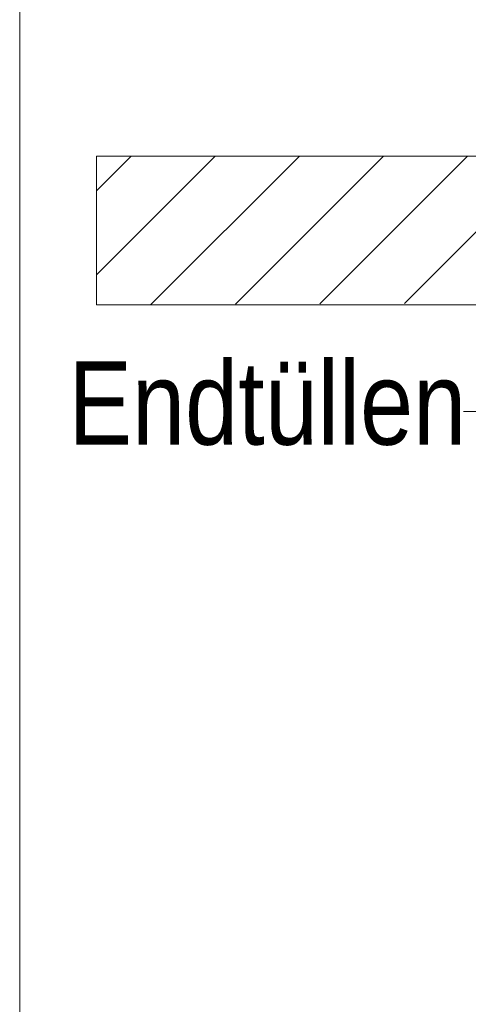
# Model space of a CAD drawing. Extents: x -620 to 300, y 62 to 1162.
# Tile 226 of 256: x 190 to 198, y 814 to 831. Entities that reach past the tile are written whole.
import ezdxf
from ezdxf.lldxf.tags import DXFTag

# ---------------------------------------------------------------- set-up
doc = ezdxf.new("R2010")
doc.units = 0
doc.layers.get('0').update_dxf_attribs({"lineweight": 13})
doc.layers.add('E_Detail_Beschriftung', color=7, linetype='Continuous', lineweight=13, true_color=0x009900)
doc.layers.add('E_Detail_Wandschraffur', color=7, linetype='Continuous', lineweight=5, true_color=0xc0c0c0)
doc.layers.add('E_Detail_Linie_Text_Bem', color=7, linetype='Continuous', lineweight=13)
doc.styles.get("Standard").update_dxf_attribs({"font": 'ARIALN.TTF'})
tags = doc.linetypes.add('fein_strichliert', pattern=[4, 1, -2, 1]).pattern_tags.tags
tags[8:9] = [DXFTag(74, 4), DXFTag(75, 0), DXFTag(340, '0'), DXFTag(46, 0.0), DXFTag(50, 0.0), DXFTag(44, 0.0), DXFTag(45, 0.0)]
tags[6:7] = [DXFTag(74, 4), DXFTag(75, 0), DXFTag(340, '0'), DXFTag(46, 0.0), DXFTag(50, 0.0), DXFTag(44, 0.0), DXFTag(45, 0.0)]
tags[4:5] = [DXFTag(74, 4), DXFTag(75, 0), DXFTag(340, '0'), DXFTag(46, 0.0), DXFTag(50, 0.0), DXFTag(44, 0.0), DXFTag(45, 0.0)]
tags = doc.linetypes.add('fein_strichliert-A06G94UT8I', pattern=[4, 1, -2, 1]).pattern_tags.tags
tags[8:9] = [DXFTag(74, 4), DXFTag(75, 0), DXFTag(340, '0'), DXFTag(46, 0.0), DXFTag(50, 0.0), DXFTag(44, 0.0), DXFTag(45, 0.0)]
tags[6:7] = [DXFTag(74, 4), DXFTag(75, 0), DXFTag(340, '0'), DXFTag(46, 0.0), DXFTag(50, 0.0), DXFTag(44, 0.0), DXFTag(45, 0.0)]
tags[4:5] = [DXFTag(74, 4), DXFTag(75, 0), DXFTag(340, '0'), DXFTag(46, 0.0), DXFTag(50, 0.0), DXFTag(44, 0.0), DXFTag(45, 0.0)]

# ---------------------------------------------------------------- blocks, each defined once
blk = doc.blocks.new('Referenz-A06G94UW8I')
at = {"layer": 'E_Detail_Linie_Text_Bem', "linetype": 'fein_strichliert-A06G94UT8I', "ltscale": 0.65}
blk.add_line((190.142, 845.654), (190.142, 784.337), dxfattribs=at)
at = {"layer": 'E_Detail_Linie_Text_Bem', "linetype": 'Continuous', "ltscale": 0.13}
for p, q in [((191.431, 826.227), (191.431, 828.727)), ((191.431, 828.727), (251.41, 828.727)), ((203.231, 826.227), (191.431, 826.227))]:
    blk.add_line(p, q, dxfattribs=at)
at = {"layer": 'E_Detail_Linie_Text_Bem', "color": 0, "linetype": 'Continuous', "ltscale": 0.13}
blk.add_line((197.857, 824.434), (197.601, 824.434), dxfattribs=at)
at = {"layer": 'E_Detail_Wandschraffur', "linetype": 'ByBlock', "ltscale": 0.13}
for p, q in [((191.431, 826.73), (193.428, 828.727)), ((193.767, 826.237), (196.257, 828.727)), ((196.608, 826.249), (199.085, 828.727))]:
    blk.add_line(p, q, dxfattribs=at)
at = {"layer": 'E_Detail_Wandschraffur', "linetype": 'fein_strichliert', "ltscale": 0.13}
for p, q in [((191.431, 828.144), (192.014, 828.727)), ((192.346, 826.231), (194.843, 828.727)), ((195.187, 826.243), (197.671, 828.727))]:
    blk.add_line(p, q, dxfattribs=at)
at = {"layer": 'E_Detail_Beschriftung', "linetype": 'Continuous', "ltscale": 0.13, "insert": (190.96, 825.275), "char_height": 1.4, "attachment_point": 1}
blk.add_mtext('{\\fArial Narrow;Endtüllen}', dxfattribs=at)

msp = doc.modelspace()

# ---------------------------------------------------------------- block references
at = {"color": 8, "lineweight": 25, "ltscale": 0.25, "true_color": 0x808080}
msp.add_blockref('Referenz-A06G94UW8I', (0, 0), dxfattribs=at)

doc.saveas('drawing.dxf')
